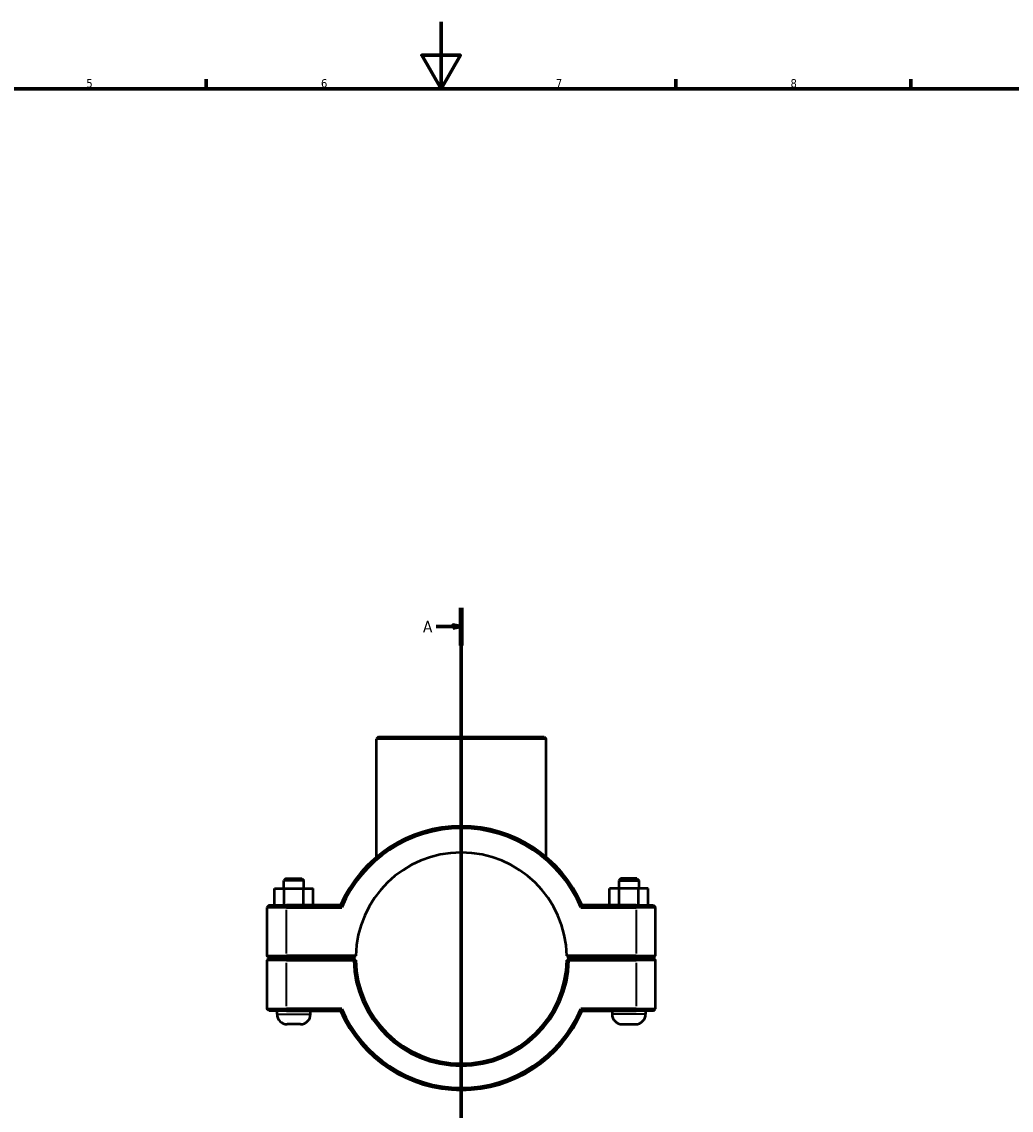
# Model space of a CAD drawing. Header units: millimetres. Extents: x 0 to 1130, y -9 to 1083.
# Tile 3 of 6: x 295 to 591, y 269 to 594. Entities that reach past the tile are written whole.
import ezdxf

# ---------------------------------------------------------------- set-up
doc = ezdxf.new("R2010")
doc.units = ezdxf.units.MM
doc.linetypes.add('CHAIN', pattern=[0.7087, 0.4724, -0.0591, 0.1181, -0.0591])
for name, color, linetype, lineweight in [('Border (ISO)', 7, 'Continuous', 70), ('Section Line (ISO)', 7, 'CHAIN', 70), ('Visible (ISO)', 7, 'Continuous', 50), ('Visible Narrow (ISO)', 7, 'Continuous', 35)]:
    doc.layers.add(name, color=color, linetype=linetype, lineweight=lineweight)
doc.styles.add('Label Text (ISO)', font='tahoma.ttf')
doc.styles.add('Note Text (ISO)', font='tahoma.ttf')

# ---------------------------------------------------------------- blocks, each defined once
blk = doc.blocks.new('Borders Default Border')
at = {"layer": 'Border (ISO)'}
for p, q in [((350.42, 574), (350.42, 576.9)), ((490.58, 574), (490.58, 576.9)), ((560.67, 574), (560.67, 576.9))]:
    blk.add_line(p, q, dxfattribs=at)
at = {"layer": 'Border (ISO)', "flags": 128}
for points in [[(420.5, 594), (420.5, 574), (414.73, 584), (426.27, 584), (420.5, 574)], [(20, 20), (20, 574), (821, 574), (821, 20), (20, 20)]]:
    blk.add_lwpolyline(points, dxfattribs=at)
at = {"layer": 'Border (ISO)', "color": 232, "true_color": 0xca0064, "char_height": 2.5, "attachment_point": 7, "style": 'Note Text (ISO)'}
for s, insert in [('5', (314.64, 574.35)), ('6', (384.66, 574.35)), ('7', (454.77, 574.4)), ('8', (524.81, 574.34))]:
    blk.add_mtext(s, dxfattribs=dict(at, insert=insert))
blk = doc.blocks.new('2dTransSection0')
at = {"layer": 'Section Line (ISO)', "linetype": 'CHAIN'}
blk.add_line((426.53, 419.11), (426.53, 88.8), dxfattribs=at)
at = {"layer": 'Section Line (ISO)', "linetype": 'Continuous', "lineweight": 140}
blk.add_line((426.53, 419.11), (426.53, 407.92), dxfattribs=at)
at = {"layer": 'Section Line (ISO)', "linetype": 'Continuous'}
for p, q in [((419.03, 413.51), (424.03, 413.51)), ((426.53, 413.51), (424.03, 414.01)), ((424.03, 414.01), (424.03, 413.01)), ((424.03, 413.51), (426.53, 413.51)), ((424.03, 413.01), (426.53, 413.51))]:
    blk.add_line(p, q, dxfattribs=at)
at = {"layer": 'Section Line (ISO)', "linetype": 'Continuous', "flags": 128}
blk.add_lwpolyline([(424.03, 413.01), (426.53, 413.51), (424.03, 414.01), (424.03, 413.01)], dxfattribs=at)
at = {"layer": 'Section Line (ISO)'}
blk.add_solid([(424.03, 413.01), (426.53, 413.51), (424.03, 414.01), (424.03, 413.01)], dxfattribs=at)
at = {"layer": 'Section Line (ISO)', "insert": (415.08, 411.76), "char_height": 3.5, "attachment_point": 7, "style": 'Label Text (ISO)'}
blk.add_mtext('A', dxfattribs=at)

msp = doc.modelspace()

# ---------------------------------------------------------------- linework, layer by layer
at = {"layer": 'Visible (ISO)'}
for p, q in [((401.8424, 380.6149), (401.2124, 379.9849)), ((401.8424, 380.6149), (451.22, 380.6149)), ((451.22, 380.6149), (451.85, 379.9849)), ((451.85, 379.9849), (401.2124, 379.9849)), ((401.2124, 344.7703), (401.2124, 379.9849)), ((451.85, 344.7703), (451.85, 379.9849)), ((374.1612, 338.3649), (373.5312, 337.7349)), ((374.1612, 338.3649), (378.9012, 338.3649)), ((378.9012, 338.3649), (379.5312, 337.7349)), ((474.1612, 338.3649), (473.5312, 337.7349)), ((478.9012, 338.3649), (474.1612, 338.3649)), ((478.9012, 338.3649), (479.5312, 337.7349)), ((370.7578, 335.3649), (373.6713, 335.3649)), ((370.7578, 330.3649), (370.7578, 335.3649)), ((379.5312, 337.7349), (373.5312, 337.7349)), ((373.5312, 335.3649), (373.5312, 337.7349)), ((373.6713, 335.3649), (379.4447, 335.3649)), ((373.6713, 330.3649), (373.6713, 335.3649)), ((379.4447, 335.3649), (382.3046, 335.3649)), ((379.4447, 330.3649), (379.4447, 335.3649)), ((379.5312, 335.3649), (379.5312, 337.7349)), ((382.3046, 330.3649), (382.3046, 335.3649)), ((473.6177, 335.3649), (470.7578, 335.3649)), ((470.7578, 330.3649), (470.7578, 335.3649)), ((473.5312, 337.7349), (479.5312, 337.7349)), ((473.5312, 337.7349), (473.5312, 335.3649)), ((473.6177, 330.3649), (473.6177, 335.3649)), ((479.3911, 335.3649), (473.6177, 335.3649)), ((479.3911, 330.3649), (479.3911, 335.3649)), ((482.3046, 335.3649), (479.3911, 335.3649)), ((479.5312, 337.7349), (479.5312, 335.3649)), ((482.3046, 330.3649), (482.3046, 335.3649)), ((369.1612, 330.3649), (368.5312, 329.7349)), ((374.3312, 329.7349), (368.5312, 329.7349)), ((368.5312, 329.7349), (368.5312, 315.2949)), ((369.1612, 330.3649), (374.3312, 330.3649)), ((390.4434, 330.3649), (374.3312, 330.3649)), ((374.3312, 329.7349), (390.8583, 329.7349)), ((462.2042, 329.7349), (478.7312, 329.7349)), ((478.7312, 330.3649), (462.619, 330.3649)), ((478.7312, 330.3649), (483.9012, 330.3649)), ((484.5312, 329.7349), (478.7312, 329.7349)), ((483.9012, 330.3649), (484.5312, 329.7349)), ((484.5312, 315.2949), (484.5312, 329.7349)), ((369.1612, 314.6649), (368.5312, 315.2949)), ((368.5312, 315.2949), (374.3312, 315.2949)), ((395.0386, 315.2949), (374.3312, 315.2949)), ((394.4013, 314.6649), (395.0386, 315.2948)), ((478.7312, 315.2949), (458.0239, 315.2949)), ((458.0239, 315.2948), (458.6612, 314.6649)), ((478.7312, 315.2949), (484.5312, 315.2949)), ((483.9012, 314.6649), (484.5312, 315.2949)), ((369.1612, 314.5649), (368.5312, 313.9349)), ((374.3312, 313.9349), (368.5312, 313.9349)), ((368.5312, 313.9349), (368.5312, 299.4949)), ((374.3312, 314.6649), (369.1612, 314.6649)), ((369.1612, 314.5649), (374.3312, 314.5649)), ((371.5312, 314.5649), (371.5312, 314.6649)), ((374.3312, 314.6649), (394.4013, 314.6649)), ((394.4013, 314.5649), (374.3312, 314.5649)), ((374.3312, 313.9349), (394.4084, 313.9349)), ((381.5312, 314.5649), (381.5312, 314.6649)), ((394.7191, 314.2507), (394.4013, 314.5649)), ((458.6612, 314.5649), (458.3433, 314.2507)), ((458.654, 313.9349), (478.7312, 313.9349)), ((458.6612, 314.6649), (478.7312, 314.6649)), ((478.7312, 314.5649), (458.6612, 314.5649)), ((471.5312, 314.6649), (471.5312, 314.5649)), ((483.9012, 314.6649), (478.7312, 314.6649)), ((478.7312, 314.5649), (483.9012, 314.5649)), ((484.5312, 313.9349), (478.7312, 313.9349)), ((481.5312, 314.6649), (481.5312, 314.5649)), ((483.9012, 314.5649), (484.5312, 313.9349)), ((484.5312, 299.4949), (484.5312, 313.9349)), ((368.5312, 299.4949), (374.3312, 299.4949)), ((369.1612, 298.8649), (368.5312, 299.4949)), ((374.3312, 298.8649), (369.1612, 298.8649)), ((371.5312, 297.8649), (371.5312, 298.8649)), ((390.8583, 299.4949), (374.3312, 299.4949)), ((374.3312, 298.8649), (390.4434, 298.8649)), ((381.5312, 297.8649), (381.5312, 298.8649)), ((478.7312, 299.4949), (462.2042, 299.4949)), ((462.619, 298.8649), (478.7312, 298.8649)), ((471.5312, 298.8649), (471.5312, 297.8649)), ((478.7312, 299.4949), (484.5312, 299.4949)), ((483.9012, 298.8649), (478.7312, 298.8649)), ((481.5312, 298.8649), (481.5312, 297.8649)), ((483.9012, 298.8649), (484.5312, 299.4949)), ((378.5312, 294.8649), (374.5312, 294.8649)), ((474.5312, 294.8649), (478.5312, 294.8649))]:
    msp.add_line(p, q, dxfattribs=at)
for centre, radius, start, end in [((426.5312, 314.6149), 39.375, 23.578178, 156.421822), ((426.5312, 314.6149), 38.745, 22.969677, 157.030323), ((426.5312, 314.6149), 31.5, 1.236957, 178.763043), ((426.5312, 314.6149), 31.5, 178.763043, 178.76312), ((426.5312, 314.6149), 31.5, 1.23688, 1.236957), ((426.5312, 314.6149), 32.13, 181.2127, 358.7873), ((426.5312, 314.6149), 31.5, 181.23688, 358.76312), ((426.5312, 314.6149), 39.375, 203.578178, 336.421822), ((426.5312, 314.6149), 38.745, 202.969677, 337.030323), ((374.5312, 297.8649), 3, 180, 270), ((378.5312, 297.8649), 3, 270, 0), ((474.5312, 297.8649), 3, 180, 270), ((478.5312, 297.8649), 3, 270, 0)]:
    msp.add_arc(centre, radius, start, end, dxfattribs=at)
for points, degree in [([(390.8583, 329.7349), (390.7193, 329.9446), (390.581, 330.1547), (390.4434, 330.3649)], 3), ([(462.2042, 329.7349), (462.3431, 329.9446), (462.4814, 330.1547), (462.619, 330.3649)], 3), ([(394.4084, 313.9349), (394.5638, 314.0935), (394.7191, 314.2507)], 2), ([(458.3433, 314.2507), (458.4987, 314.0935), (458.654, 313.9349)], 2), ([(390.8583, 299.4949), (390.7193, 299.2851), (390.581, 299.0751), (390.4434, 298.8649)], 3), ([(462.2042, 299.4949), (462.3431, 299.2851), (462.4814, 299.0751), (462.619, 298.8649)], 3)]:
    msp.add_open_spline(points, degree=degree, dxfattribs=at)
for points, weights in [([(395.0386, 313.9349), (394.8796, 314.092), (394.7191, 314.2507)], [1.01164018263, 1.00874192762, 1.00580135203]), ([(458.3433, 314.2507), (458.1828, 314.092), (458.0239, 313.9349)], [1.00580135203, 1.00874192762, 1.01164018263])]:
    msp.add_rational_spline(points, weights, degree=2, dxfattribs=at)
at = {"layer": 'Visible Narrow (ISO)'}
for p, q in [((374.3312, 330.3334), (374.3312, 329.7664)), ((374.3312, 316.0169), (374.3312, 329.0129)), ((478.7312, 330.3334), (478.7312, 329.7664)), ((478.7312, 329.0129), (478.7312, 316.0169)), ((374.3312, 314.6964), (374.3312, 315.2634)), ((478.7312, 314.6964), (478.7312, 315.2634)), ((374.3312, 314.5334), (374.3312, 313.9664)), ((374.3312, 300.2169), (374.3312, 313.2129)), ((478.7312, 314.5334), (478.7312, 313.9664)), ((478.7312, 313.2129), (478.7312, 300.2169)), ((374.3312, 298.8964), (374.3312, 299.4634)), ((478.7312, 298.8964), (478.7312, 299.4634)), ((371.5928, 297.8649), (381.4697, 297.8649)), ((481.4697, 297.8649), (471.5928, 297.8649))]:
    msp.add_line(p, q, dxfattribs=at)

# ---------------------------------------------------------------- block references
msp.add_blockref('Borders Default Border', (0, 0))
at = {"layer": 'Section Line (ISO)'}
msp.add_blockref('2dTransSection0', (0, 0), dxfattribs=at)

doc.saveas('drawing.dxf')
